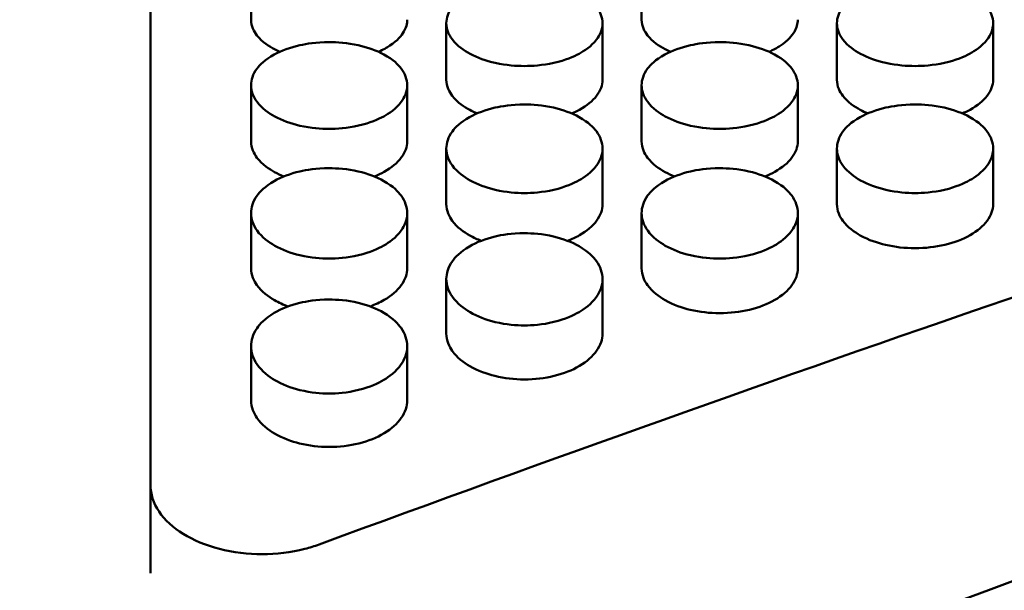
# Model space of a CAD drawing. Header units: millimetres. Extents: x 0 to 420, y 0 to 297.
# Tile 76 of 93: x 187.88 to 192.29, y 203.66 to 206.22. Entities that reach past the tile are written whole.
import ezdxf

# ---------------------------------------------------------------- set-up
doc = ezdxf.new("R2010")
doc.units = ezdxf.units.MM
doc.header["$LTSCALE"] = 0.75
doc.layers.add('FD_Dimensions', color=7, linetype='Continuous', lineweight=25)
doc.layers.add('Visible', color=7, linetype='Continuous', lineweight=50)
doc.styles.get("Standard").update_dxf_attribs({"font": 'arial.ttf'})
doc.dimstyles.new('Dim-ISO-25', dxfattribs={"dimtxt": 3.5, "dimasz": 3.5, "dimexe": 2.1, "dimexo": 2.1, "dimgap": 1.4, "dimtad": 1, "dimzin": 12, "dimdsep": 46, "dimtxsty": 'Standard', "dimcen": 0, "dimazin": 3, "dimtp": 0.1, "dimtm": 0.1, "dimtfac": 0.714286, "dimtmove": 0, "dimatfit": 3, "dimfxl": 1, "dimtzin": 12, "dimarcsym": 0})

# ---------------------------------------------------------------- blocks, each defined once
blk = doc.blocks.new('*D36')
at = {"layer": 'Defpoints', "color": 0, "transparency": 16777216}
for p in [(203.619897, 234.519927), (179.019897, 192.519927), (203.619897, 185.50414)]:
    blk.add_point(p, dxfattribs=at)
at = {"layer": 'FD_Dimensions', "color": 0, "lineweight": -2, "transparency": 16777216}
for p, q in [((179.019897, 194.619927), (179.019897, 236.619927)), ((203.619897, 187.60414), (203.619897, 236.619927)), ((182.519897, 234.519927), (200.119897, 234.519927))]:
    blk.add_line(p, q, dxfattribs=at)
at = {"layer": 'FD_Dimensions', "color": 0, "transparency": 16777216}
for points in [[(182.519897, 235.103261), (182.519897, 233.936594), (179.019897, 234.519927)], [(200.119897, 235.103261), (200.119897, 233.936594), (203.619897, 234.519927)]]:
    blk.add_solid(points, dxfattribs=at)
at = {"layer": 'FD_Dimensions', "color": 0, "transparency": 16777216, "insert": (191.319897, 237.706933), "char_height": 3.5, "attachment_point": 5}
blk.add_mtext('24.6', dxfattribs=at)
blk = doc.blocks.new('*D37')
at = {"layer": 'Defpoints', "color": 0, "transparency": 16777216}
for p in [(199.119897, 225.015219), (179.019897, 193.515219), (199.119897, 188.108598)]:
    blk.add_point(p, dxfattribs=at)
at = {"layer": 'FD_Dimensions', "color": 0, "lineweight": -2, "transparency": 16777216}
for p, q in [((179.019897, 195.615219), (179.019897, 227.115219)), ((199.119897, 190.208598), (199.119897, 227.115219)), ((182.519897, 225.015219), (195.619897, 225.015219))]:
    blk.add_line(p, q, dxfattribs=at)
at = {"layer": 'FD_Dimensions', "color": 0, "transparency": 16777216}
for points in [[(182.519897, 225.598552), (182.519897, 224.431886), (179.019897, 225.015219)], [(195.619897, 225.598552), (195.619897, 224.431886), (199.119897, 225.015219)]]:
    blk.add_solid(points, dxfattribs=at)
at = {"layer": 'FD_Dimensions', "color": 0, "transparency": 16777216, "insert": (189.069897, 228.202225), "char_height": 3.5, "attachment_point": 5}
blk.add_mtext('20.1', dxfattribs=at)
blk = doc.blocks.new('*D38')
at = {"layer": 'Defpoints', "color": 0, "transparency": 16777216}
for p in [(196.119897, 216.405562), (196.119897, 211.608598), (179.019897, 200.74665)]:
    blk.add_point(p, dxfattribs=at)
at = {"layer": 'FD_Dimensions', "color": 0, "lineweight": -2, "transparency": 16777216}
for p, q in [((179.019897, 202.84665), (179.019897, 218.505562)), ((196.119897, 213.708598), (196.119897, 218.505562)), ((182.519897, 216.405562), (192.619897, 216.405562))]:
    blk.add_line(p, q, dxfattribs=at)
at = {"layer": 'FD_Dimensions', "color": 0, "transparency": 16777216}
for points in [[(182.519897, 216.988895), (182.519897, 215.822229), (179.019897, 216.405562)], [(192.619897, 216.988895), (192.619897, 215.822229), (196.119897, 216.405562)]]:
    blk.add_solid(points, dxfattribs=at)
at = {"layer": 'FD_Dimensions', "color": 0, "transparency": 16777216, "insert": (187.569897, 219.562724), "char_height": 3.5, "attachment_point": 5}
blk.add_mtext('17.1', dxfattribs=at)

msp = doc.modelspace()

# ---------------------------------------------------------------- linework, layer by layer
at = {"layer": 'Visible', "extrusion": (0, 1, 0)}
for p, q in [((188.4699, 207.9837), (188.4699, 204.1322)), ((188.92, 206.2158), (188.92, 206.4709)), ((190.67, 206.2158), (190.67, 206.4709)), ((189.795, 205.9469), (189.795, 206.1997)), ((190.4948, 206.1997), (190.4948, 205.9469)), ((191.545, 205.9469), (191.545, 206.1997)), ((192.2448, 206.1997), (192.2448, 205.9469)), ((188.92, 205.6719), (188.92, 205.9225)), ((189.6198, 205.9225), (189.6198, 205.672)), ((190.67, 205.6719), (190.67, 205.9225)), ((191.3698, 205.9225), (191.3698, 205.672)), ((189.795, 205.3911), (189.795, 205.6393)), ((190.4948, 205.6393), (190.4948, 205.3911)), ((191.545, 205.3911), (191.545, 205.6393)), ((192.2448, 205.6393), (192.2448, 205.3911)), ((188.92, 205.1043), (188.92, 205.3501)), ((189.6198, 205.3502), (189.6198, 205.1044)), ((190.67, 205.1043), (190.67, 205.3501)), ((191.3698, 205.3502), (191.3698, 205.1044)), ((189.795, 204.8118), (189.795, 205.0552)), ((190.4948, 205.0552), (190.4948, 204.8119)), ((188.92, 204.5135), (188.92, 204.7544)), ((189.6198, 204.7545), (189.6198, 204.5136)), ((188.4699, 203.7397), (188.4699, 204.1322))]:
    msp.add_line(p, q, dxfattribs=at)
at = {"layer": 'Visible'}
for points, knots in [([(190.1449, 206.3887), (190.087, 206.3887), (190.0428, 206.3814), (189.9708, 206.3659), (189.9318, 206.352), (189.8568, 206.3122), (189.8346, 206.2897), (189.8028, 206.2483), (189.7952, 206.2233), (189.7949, 206.1749), (189.8039, 206.1505), (189.8441, 206.0984), (189.8739, 206.0778), (189.934, 206.0457), (189.9716, 206.0324), (190.0648, 206.0118), (190.109, 206.0088), (190.1449, 206.0089)], [-0.04806416, -0.04806416, -0.04806416, -0.04806416, -0.04611385, -0.04611385, -0.04317866, -0.04317866, -0.03947546, -0.03947546, -0.03375676, -0.03375676, -0.02743742, -0.02743742, -0.01987409, -0.01987409, -0.01075782, -0.01075782, -0.000001, -0.000001, -0.000001, -0.000001]), ([(190.1449, 206.0089), (190.1794, 206.0089), (190.2245, 206.0115), (190.3301, 206.0351), (190.3656, 206.0508), (190.4127, 206.0762), (190.4443, 206.0964), (190.483, 206.1468), (190.4949, 206.171), (190.4946, 206.2257), (190.4854, 206.2507), (190.4549, 206.2898), (190.4329, 206.3123), (190.3575, 206.3522), (190.3187, 206.3659), (190.2265, 206.3858), (190.1807, 206.3887), (190.1449, 206.3887)], [-0.168594, -0.168594, -0.168594, -0.168594, -0.1359364, -0.1359364, -0.102449, -0.102449, -0.0703838, -0.0703838, -0.0499417, -0.0499417, -0.0321984, -0.0321984, -0.0201278, -0.0201278, -0.0107272, -0.0107272, -0.000001, -0.000001, -0.000001, -0.000001]), ([(191.8949, 206.3887), (191.837, 206.3887), (191.7928, 206.3814), (191.7208, 206.3659), (191.6818, 206.352), (191.6068, 206.3122), (191.5846, 206.2897), (191.5528, 206.2483), (191.5452, 206.2233), (191.5449, 206.1749), (191.5539, 206.1505), (191.5941, 206.0984), (191.6239, 206.0778), (191.684, 206.0457), (191.7216, 206.0324), (191.8148, 206.0118), (191.859, 206.0088), (191.8949, 206.0089)], [-0.04807002, -0.04807002, -0.04807002, -0.04807002, -0.04611959, -0.04611959, -0.04318443, -0.04318443, -0.03948123, -0.03948123, -0.0337619, -0.0337619, -0.02744108, -0.02744108, -0.01987628, -0.01987628, -0.01075842, -0.01075842, -0.000001, -0.000001, -0.000001, -0.000001]), ([(191.8949, 206.0089), (191.9294, 206.0089), (191.9745, 206.0115), (192.0801, 206.0351), (192.1156, 206.0508), (192.1627, 206.0762), (192.1943, 206.0964), (192.233, 206.1468), (192.2449, 206.171), (192.2446, 206.2257), (192.2354, 206.2507), (192.2049, 206.2898), (192.1829, 206.3123), (192.1075, 206.3522), (192.0687, 206.3659), (191.9765, 206.3858), (191.9307, 206.3887), (191.8949, 206.3887)], [-0.1686285, -0.1686285, -0.1686285, -0.1686285, -0.1359728, -0.1359728, -0.1024831, -0.1024831, -0.0704104, -0.0704104, -0.0499615, -0.0499615, -0.0322109, -0.0322109, -0.020135, -0.020135, -0.0107302, -0.0107302, -0.000001, -0.000001, -0.000001, -0.000001]), ([(188.92, 206.2158), (188.92, 206.1868), (188.9328, 206.1634), (188.9706, 206.1155), (189.0027, 206.0958), (189.0328, 206.08), (189.0409, 206.0761), (189.049, 206.0726)], [-0.03581096, -0.03581096, -0.03581096, -0.03581096, -0.03188402, -0.03188402, -0.02519755, -0.02519755, -0.02278554, -0.02278554, -0.02278554, -0.02278554]), ([(189.4908, 206.0726), (189.5114, 206.0815), (189.5282, 206.091), (189.5763, 206.1226), (189.5947, 206.1456), (189.6198, 206.1886), (189.6198, 206.2089), (189.6198, 206.216)], [-0.16610931, -0.16610931, -0.16610931, -0.16610931, -0.15672117, -0.15672117, -0.13288645, -0.13288645, -0.09625837, -0.09625837, -0.09625837, -0.09625837]), ([(190.67, 206.2158), (190.67, 206.1868), (190.6828, 206.1634), (190.7182, 206.1184), (190.7477, 206.0984), (190.7828, 206.08), (190.7909, 206.0761), (190.799, 206.0726)], [-0.03876023, -0.03876023, -0.03876023, -0.03876023, -0.03341377, -0.03341377, -0.02519768, -0.02519768, -0.02278566, -0.02278566, -0.02278566, -0.02278566]), ([(191.2408, 206.0726), (191.2611, 206.0814), (191.2776, 206.0906), (191.3259, 206.1222), (191.3443, 206.1451), (191.3646, 206.1795), (191.3698, 206.1979), (191.3698, 206.216)], [-0.3191597, -0.3191597, -0.3191597, -0.3191597, -0.2830002, -0.2830002, -0.1902313, -0.1902313, -0.0949781, -0.0949781, -0.0949781, -0.0949781]), ([(189.2699, 206.1156), (189.212, 206.1157), (189.1678, 206.1082), (189.0958, 206.0923), (189.0568, 206.0781), (188.9818, 206.0375), (188.9596, 206.0144), (188.9278, 205.9722), (188.9202, 205.9465), (188.9199, 205.8971), (188.9289, 205.8722), (188.9691, 205.819), (188.9989, 205.7979), (189.059, 205.7651), (189.0966, 205.7515), (189.1898, 205.7305), (189.234, 205.7275), (189.2699, 205.7275)], [-0.0480639, -0.0480639, -0.0480639, -0.0480639, -0.04611376, -0.04611376, -0.04317857, -0.04317857, -0.03947537, -0.03947537, -0.03375672, -0.03375672, -0.02743742, -0.02743742, -0.0198741, -0.0198741, -0.01075782, -0.01075782, -0.000001, -0.000001, -0.000001, -0.000001]), ([(189.2699, 205.7275), (189.3044, 205.7275), (189.3495, 205.7302), (189.4551, 205.7543), (189.4906, 205.7704), (189.5377, 205.7963), (189.5693, 205.8169), (189.608, 205.8685), (189.6199, 205.8931), (189.6196, 205.949), (189.6104, 205.9746), (189.5799, 206.0145), (189.5579, 206.0376), (189.4825, 206.0783), (189.4437, 206.0924), (189.3515, 206.1127), (189.3057, 206.1156), (189.2699, 206.1156)], [-0.1685636, -0.1685636, -0.1685636, -0.1685636, -0.1359122, -0.1359122, -0.1024307, -0.1024307, -0.0703707, -0.0703707, -0.0499327, -0.0499327, -0.0321935, -0.0321935, -0.0201252, -0.0201252, -0.0107261, -0.0107261, -0.000001, -0.000001, -0.000001, -0.000001]), ([(191.0199, 206.1156), (190.962, 206.1157), (190.9178, 206.1082), (190.8458, 206.0923), (190.8068, 206.0781), (190.7318, 206.0375), (190.7096, 206.0144), (190.6778, 205.9722), (190.6702, 205.9465), (190.6699, 205.8971), (190.6789, 205.8722), (190.7191, 205.819), (190.7489, 205.7979), (190.809, 205.7651), (190.8466, 205.7515), (190.9398, 205.7305), (190.984, 205.7275), (191.0199, 205.7275)], [-0.04806868, -0.04806868, -0.04806868, -0.04806868, -0.04611811, -0.04611811, -0.04318278, -0.04318278, -0.03947935, -0.03947935, -0.03375994, -0.03375994, -0.02743954, -0.02743954, -0.01987522, -0.01987522, -0.01075812, -0.01075812, -0.000001, -0.000001, -0.000001, -0.000001]), ([(191.0199, 205.7275), (191.0544, 205.7275), (191.0995, 205.7302), (191.2051, 205.7543), (191.2406, 205.7704), (191.2877, 205.7963), (191.3193, 205.8169), (191.358, 205.8685), (191.3699, 205.8931), (191.3696, 205.949), (191.3604, 205.9746), (191.3299, 206.0145), (191.3079, 206.0376), (191.2325, 206.0783), (191.1937, 206.0924), (191.1015, 206.1127), (191.0557, 206.1156), (191.0199, 206.1156)], [-0.1686453, -0.1686453, -0.1686453, -0.1686453, -0.1359829, -0.1359829, -0.1024883, -0.1024883, -0.0704138, -0.0704138, -0.0499636, -0.0499636, -0.032212, -0.032212, -0.0201356, -0.0201356, -0.0107305, -0.0107305, -0.000001, -0.000001, -0.000001, -0.000001]), ([(189.795, 205.9469), (189.795, 205.9172), (189.8078, 205.8933), (189.8456, 205.8442), (189.8777, 205.8241), (189.9107, 205.8064), (189.9218, 205.8012), (189.9329, 205.7966)], [-0.03581131, -0.03581131, -0.03581131, -0.03581131, -0.03188425, -0.03188425, -0.02519765, -0.02519765, -0.02189568, -0.02189568, -0.02189568, -0.02189568]), ([(190.3569, 205.7966), (190.3689, 205.8016), (190.3804, 205.8071), (190.4245, 205.831), (190.4505, 205.8522), (190.4859, 205.8984), (190.4948, 205.9221), (190.4948, 205.9469)], [-0.0934386, -0.0934386, -0.0934386, -0.0934386, -0.08741815, -0.08741815, -0.06921953, -0.06921953, -0.05135008, -0.05135008, -0.05135008, -0.05135008]), ([(191.545, 205.9469), (191.545, 205.9172), (191.5577, 205.8933), (191.5932, 205.8473), (191.6227, 205.8268), (191.6607, 205.8064), (191.6718, 205.8012), (191.6829, 205.7966)], [-0.03876482, -0.03876482, -0.03876482, -0.03876482, -0.03341548, -0.03341548, -0.02519843, -0.02519843, -0.02189613, -0.02189613, -0.02189613, -0.02189613]), ([(192.1069, 205.7966), (192.1189, 205.8016), (192.1304, 205.8071), (192.1745, 205.831), (192.2005, 205.8522), (192.2359, 205.8984), (192.2448, 205.9221), (192.2448, 205.9469)], [-0.09348321, -0.09348321, -0.09348321, -0.09348321, -0.08745935, -0.08745935, -0.06925104, -0.06925104, -0.05137204, -0.05137204, -0.05137204, -0.05137204]), ([(190.1449, 205.8366), (190.087, 205.8366), (190.0428, 205.829), (189.9708, 205.8128), (189.9318, 205.7982), (189.8568, 205.7567), (189.8346, 205.7332), (189.8028, 205.69), (189.7952, 205.6639), (189.7949, 205.6133), (189.8039, 205.5879), (189.8441, 205.5336), (189.8739, 205.5121), (189.934, 205.4786), (189.9716, 205.4647), (190.0648, 205.4432), (190.109, 205.4402), (190.1449, 205.4402)], [-0.04806555, -0.04806555, -0.04806555, -0.04806555, -0.0461152, -0.0461152, -0.04317996, -0.04317996, -0.03947669, -0.03947669, -0.0337578, -0.0337578, -0.02743813, -0.02743813, -0.01987448, -0.01987448, -0.01075791, -0.01075791, -0.000001, -0.000001, -0.000001, -0.000001]), ([(190.1449, 205.4402), (190.1794, 205.4402), (190.2245, 205.443), (190.3301, 205.4676), (190.3656, 205.484), (190.4127, 205.5105), (190.4443, 205.5315), (190.483, 205.5841), (190.4949, 205.6093), (190.4946, 205.6664), (190.4854, 205.6925), (190.4549, 205.7333), (190.4329, 205.7568), (190.3575, 205.7984), (190.3187, 205.8128), (190.2265, 205.8335), (190.1807, 205.8366), (190.1449, 205.8366)], [-0.1685716, -0.1685716, -0.1685716, -0.1685716, -0.1359211, -0.1359211, -0.1024399, -0.1024399, -0.0703797, -0.0703797, -0.0499397, -0.0499397, -0.0321977, -0.0321977, -0.0201275, -0.0201275, -0.010727, -0.010727, -0.000001, -0.000001, -0.000001, -0.000001]), ([(191.8949, 205.8366), (191.837, 205.8366), (191.7928, 205.829), (191.7208, 205.8128), (191.6818, 205.7982), (191.6068, 205.7567), (191.5846, 205.7332), (191.5528, 205.69), (191.5452, 205.6638), (191.5449, 205.6133), (191.5539, 205.5879), (191.5941, 205.5336), (191.6239, 205.5121), (191.684, 205.4786), (191.7216, 205.4647), (191.8148, 205.4432), (191.859, 205.4402), (191.8949, 205.4402)], [-0.048069, -0.048069, -0.048069, -0.048069, -0.04611899, -0.04611899, -0.04318412, -0.04318412, -0.03948126, -0.03948126, -0.03376221, -0.03376221, -0.02744124, -0.02744124, -0.01987634, -0.01987634, -0.01075844, -0.01075844, -0.000001, -0.000001, -0.000001, -0.000001]), ([(191.8949, 205.4402), (191.9294, 205.4402), (191.9745, 205.443), (192.0801, 205.4676), (192.1156, 205.484), (192.1627, 205.5105), (192.1943, 205.5315), (192.233, 205.5841), (192.2449, 205.6093), (192.2446, 205.6664), (192.2354, 205.6925), (192.2049, 205.7333), (192.1829, 205.7568), (192.1075, 205.7984), (192.0687, 205.8128), (191.9765, 205.8335), (191.9307, 205.8366), (191.8949, 205.8366)], [-0.1686065, -0.1686065, -0.1686065, -0.1686065, -0.1359527, -0.1359527, -0.1024655, -0.1024655, -0.0703959, -0.0703959, -0.0499505, -0.0499505, -0.0322041, -0.0322041, -0.0201312, -0.0201312, -0.0107286, -0.0107286, -0.000001, -0.000001, -0.000001, -0.000001]), ([(188.92, 205.6719), (188.92, 205.6416), (188.9328, 205.6172), (188.9706, 205.5671), (189.0027, 205.5465), (189.0388, 205.5268), (189.053, 205.5202), (189.0672, 205.5146)], [-0.03581097, -0.03581097, -0.03581097, -0.03581097, -0.031884, -0.031884, -0.02519753, -0.02519753, -0.02098299, -0.02098299, -0.02098299, -0.02098299]), ([(189.4726, 205.5146), (189.4881, 205.5207), (189.5027, 205.5276), (189.5495, 205.5535), (189.5755, 205.5752), (189.6109, 205.6224), (189.6198, 205.6467), (189.6198, 205.672)], [-0.09494215, -0.09494215, -0.09494215, -0.09494215, -0.08740782, -0.08740782, -0.06921131, -0.06921131, -0.05134389, -0.05134389, -0.05134389, -0.05134389]), ([(190.67, 205.6719), (190.67, 205.6416), (190.6827, 205.6172), (190.7182, 205.5701), (190.7477, 205.5493), (190.7888, 205.5268), (190.803, 205.5202), (190.8172, 205.5146)], [-0.03876121, -0.03876121, -0.03876121, -0.03876121, -0.03341422, -0.03341422, -0.02519805, -0.02519805, -0.02098322, -0.02098322, -0.02098322, -0.02098322]), ([(191.2226, 205.5146), (191.2381, 205.5207), (191.2527, 205.5276), (191.2995, 205.5535), (191.3255, 205.5752), (191.3609, 205.6224), (191.3698, 205.6467), (191.3698, 205.672)], [-0.09500259, -0.09500259, -0.09500259, -0.09500259, -0.08746306, -0.08746306, -0.06925377, -0.06925377, -0.05137385, -0.05137385, -0.05137385, -0.05137385]), ([(189.2699, 205.5516), (189.212, 205.5516), (189.1678, 205.5438), (189.0958, 205.5272), (189.0568, 205.5124), (188.9818, 205.47), (188.9596, 205.446), (188.9278, 205.402), (188.9202, 205.3752), (188.9199, 205.3237), (188.9289, 205.2977), (188.9691, 205.2423), (188.9989, 205.2204), (189.059, 205.1862), (189.0966, 205.1721), (189.1898, 205.1501), (189.234, 205.147), (189.2699, 205.1471)], [-0.04806718, -0.04806718, -0.04806718, -0.04806718, -0.04611688, -0.04611688, -0.04318159, -0.04318159, -0.03947825, -0.03947825, -0.03375913, -0.03375913, -0.02743906, -0.02743906, -0.019875, -0.019875, -0.01075806, -0.01075806, -0.000001, -0.000001, -0.000001, -0.000001]), ([(189.2699, 205.1471), (189.3044, 205.1471), (189.3495, 205.1499), (189.4551, 205.175), (189.4906, 205.1917), (189.5377, 205.2187), (189.5693, 205.2402), (189.608, 205.2939), (189.6199, 205.3196), (189.6196, 205.3778), (189.6104, 205.4045), (189.5799, 205.4461), (189.5579, 205.4702), (189.4825, 205.5126), (189.4437, 205.5273), (189.3515, 205.5485), (189.3057, 205.5515), (189.2699, 205.5516)], [-0.168569, -0.168569, -0.168569, -0.168569, -0.1359201, -0.1359201, -0.1024388, -0.1024388, -0.0703761, -0.0703761, -0.0499365, -0.0499365, -0.0321959, -0.0321959, -0.0201265, -0.0201265, -0.0107267, -0.0107267, -0.000001, -0.000001, -0.000001, -0.000001]), ([(191.0199, 205.5516), (190.962, 205.5516), (190.9178, 205.5438), (190.8458, 205.5272), (190.8068, 205.5124), (190.7318, 205.47), (190.7096, 205.446), (190.6778, 205.402), (190.6702, 205.3752), (190.6699, 205.3237), (190.6789, 205.2977), (190.7191, 205.2423), (190.7489, 205.2204), (190.809, 205.1862), (190.8466, 205.1721), (190.9398, 205.1501), (190.984, 205.147), (191.0199, 205.1471)], [-0.04806673, -0.04806673, -0.04806673, -0.04806673, -0.0461169, -0.0461169, -0.04318203, -0.04318203, -0.03947918, -0.03947918, -0.03376038, -0.03376038, -0.02744004, -0.02744004, -0.01987569, -0.01987569, -0.01075825, -0.01075825, -0.000001, -0.000001, -0.000001, -0.000001]), ([(191.0199, 205.1471), (191.0544, 205.1471), (191.0995, 205.1499), (191.2051, 205.175), (191.2406, 205.1917), (191.2877, 205.2187), (191.3193, 205.2402), (191.358, 205.2939), (191.3699, 205.3196), (191.3696, 205.3778), (191.3604, 205.4045), (191.3299, 205.4461), (191.3079, 205.4702), (191.2325, 205.5126), (191.1937, 205.5273), (191.1015, 205.5485), (191.0557, 205.5515), (191.0199, 205.5516)], [-0.1685891, -0.1685891, -0.1685891, -0.1685891, -0.1359367, -0.1359367, -0.1024519, -0.1024519, -0.0703859, -0.0703859, -0.0499432, -0.0499432, -0.0321994, -0.0321994, -0.0201284, -0.0201284, -0.0107274, -0.0107274, -0.000001, -0.000001, -0.000001, -0.000001]), ([(189.795, 205.3911), (189.795, 205.3601), (189.8078, 205.3352), (189.8432, 205.2871), (189.8727, 205.2658), (189.9169, 205.2411), (189.9343, 205.2333), (189.9516, 205.2268)], [-0.03875938, -0.03875938, -0.03875938, -0.03875938, -0.03341354, -0.03341354, -0.02519772, -0.02519772, -0.02004205, -0.02004205, -0.02004205, -0.02004205]), ([(190.3382, 205.2268), (190.3572, 205.2339), (190.3749, 205.2421), (190.4245, 205.2702), (190.4505, 205.2923), (190.4859, 205.3405), (190.4948, 205.3653), (190.4948, 205.3911)], [-0.09647345, -0.09647345, -0.09647345, -0.09647345, -0.08741454, -0.08741454, -0.06921693, -0.06921693, -0.05134852, -0.05134852, -0.05134852, -0.05134852]), ([(191.545, 205.3911), (191.545, 205.3601), (191.5577, 205.3352), (191.5932, 205.2871), (191.6227, 205.2658), (191.6876, 205.2295), (191.7276, 205.2167), (191.8053, 205.1987), (191.849, 205.1936), (191.8949, 205.1937)], [-0.03876576, -0.03876576, -0.03876576, -0.03876576, -0.03341591, -0.03341591, -0.02519885, -0.02519885, -0.01376114, -0.01376114, 0, 0, 0, 0]), ([(191.8949, 205.1937), (191.9412, 205.1937), (191.9857, 205.1989), (192.0712, 205.2189), (192.1087, 205.233), (192.1745, 205.2702), (192.2005, 205.2923), (192.2359, 205.3405), (192.2448, 205.3653), (192.2448, 205.3911)], [-0.12340565, -0.12340565, -0.12340565, -0.12340565, -0.10538052, -0.10538052, -0.08743203, -0.08743203, -0.06923051, -0.06923051, -0.05135821, -0.05135821, -0.05135821, -0.05135821]), ([(190.1449, 205.2607), (190.087, 205.2607), (190.0428, 205.2528), (189.9708, 205.2358), (189.9318, 205.2207), (189.8568, 205.1775), (189.8346, 205.153), (189.8028, 205.108), (189.7952, 205.0808), (189.7949, 205.0282), (189.8039, 205.0017), (189.8441, 204.9452), (189.8739, 204.9229), (189.934, 204.888), (189.9716, 204.8736), (190.0648, 204.8512), (190.109, 204.848), (190.1449, 204.8481)], [-0.04806885, -0.04806885, -0.04806885, -0.04806885, -0.04611865, -0.04611865, -0.04318344, -0.04318344, -0.03948019, -0.03948019, -0.03376094, -0.03376094, -0.02744024, -0.02744024, -0.01987562, -0.01987562, -0.01075824, -0.01075824, -0.000001, -0.000001, -0.000001, -0.000001]), ([(190.1449, 204.8481), (190.1794, 204.8481), (190.2245, 204.851), (190.3301, 204.8765), (190.3656, 204.8936), (190.4127, 204.9211), (190.4443, 204.943), (190.483, 204.9978), (190.4949, 205.024), (190.4946, 205.0834), (190.4854, 205.1106), (190.4549, 205.1531), (190.4329, 205.1776), (190.3575, 205.2209), (190.3187, 205.2359), (190.2265, 205.2575), (190.1807, 205.2606), (190.1449, 205.2607)], [-0.1685534, -0.1685534, -0.1685534, -0.1685534, -0.1359085, -0.1359085, -0.1024309, -0.1024309, -0.0703713, -0.0703713, -0.0499334, -0.0499334, -0.0321941, -0.0321941, -0.0201255, -0.0201255, -0.0107262, -0.0107262, -0.000001, -0.000001, -0.000001, -0.000001]), ([(188.92, 205.1043), (188.92, 205.0728), (188.9328, 205.0473), (188.9682, 204.9983), (188.9977, 204.9766), (189.0451, 204.9495), (189.066, 204.9404), (189.0864, 204.9331)], [-0.03876063, -0.03876063, -0.03876063, -0.03876063, -0.03341384, -0.03341384, -0.02519776, -0.02519776, -0.01906577, -0.01906577, -0.01906577, -0.01906577]), ([(189.4534, 204.9331), (189.4761, 204.9412), (189.4971, 204.9507), (189.5495, 204.981), (189.5755, 205.0036), (189.6109, 205.0528), (189.6198, 205.078), (189.6198, 205.1044)], [-0.09801281, -0.09801281, -0.09801281, -0.09801281, -0.08741388, -0.08741388, -0.06921606, -0.06921606, -0.05134733, -0.05134733, -0.05134733, -0.05134733]), ([(190.67, 205.1043), (190.67, 205.0728), (190.6827, 205.0473), (190.7182, 204.9983), (190.7477, 204.9766), (190.8126, 204.9395), (190.8526, 204.9265), (190.9303, 204.9081), (190.974, 204.9029), (191.0199, 204.9029)], [-0.03876405, -0.03876405, -0.03876405, -0.03876405, -0.03341532, -0.03341532, -0.02519847, -0.02519847, -0.01376125, -0.01376125, 0, 0, 0, 0]), ([(191.0199, 204.9029), (191.0663, 204.903), (191.1107, 204.9082), (191.1962, 204.9287), (191.2337, 204.943), (191.2995, 204.981), (191.3255, 205.0036), (191.3609, 205.0528), (191.3698, 205.078), (191.3698, 205.1044)], [-0.12338948, -0.12338948, -0.12338948, -0.12338948, -0.10536669, -0.10536669, -0.08742061, -0.08742061, -0.06922145, -0.06922145, -0.0513515, -0.0513515, -0.0513515, -0.0513515]), ([(189.2699, 204.9639), (189.212, 204.964), (189.1678, 204.9559), (189.0958, 204.9386), (189.0568, 204.9232), (188.9818, 204.8791), (188.9596, 204.8541), (188.9278, 204.8083), (188.9202, 204.7805), (188.9199, 204.7269), (188.9289, 204.6999), (188.9691, 204.6423), (188.9989, 204.6195), (189.059, 204.584), (189.0967, 204.5693), (189.1898, 204.5465), (189.234, 204.5433), (189.2699, 204.5433)], [-0.0480686, -0.0480686, -0.0480686, -0.0480686, -0.04611828, -0.04611828, -0.04318314, -0.04318314, -0.03947996, -0.03947996, -0.03376085, -0.03376085, -0.02744043, -0.02744043, -0.01987596, -0.01987596, -0.01075833, -0.01075833, -0.000001, -0.000001, -0.000001, -0.000001]), ([(189.2699, 204.5433), (189.3044, 204.5434), (189.3495, 204.5463), (189.4551, 204.5723), (189.4906, 204.5897), (189.5377, 204.6178), (189.5693, 204.6401), (189.608, 204.6959), (189.6199, 204.7226), (189.6196, 204.7832), (189.6104, 204.8109), (189.5799, 204.8542), (189.5579, 204.8792), (189.4825, 204.9234), (189.4437, 204.9387), (189.3515, 204.9607), (189.3057, 204.9639), (189.2699, 204.9639)], [-0.1685848, -0.1685848, -0.1685848, -0.1685848, -0.1359358, -0.1359358, -0.1024526, -0.1024526, -0.0703857, -0.0703857, -0.049943, -0.049943, -0.0321992, -0.0321992, -0.0201283, -0.0201283, -0.0107274, -0.0107274, -0.000001, -0.000001, -0.000001, -0.000001]), ([(189.795, 204.8118), (189.795, 204.7796), (189.8077, 204.7536), (189.8432, 204.7037), (189.8727, 204.6815), (189.9376, 204.6437), (189.9776, 204.6304), (190.0553, 204.6117), (190.099, 204.6064), (190.1449, 204.6064)], [-0.03876278, -0.03876278, -0.03876278, -0.03876278, -0.03341463, -0.03341463, -0.02519818, -0.02519818, -0.01376122, -0.01376122, 0, 0, 0, 0]), ([(190.1449, 204.6064), (190.1913, 204.6065), (190.2357, 204.6118), (190.3212, 204.6327), (190.3587, 204.6473), (190.4245, 204.686), (190.4505, 204.709), (190.4859, 204.7592), (190.4948, 204.785), (190.4948, 204.8119)], [-0.12337301, -0.12337301, -0.12337301, -0.12337301, -0.10535263, -0.10535263, -0.08740871, -0.08740871, -0.06921209, -0.06921209, -0.05134457, -0.05134457, -0.05134457, -0.05134457]), ([(188.92, 204.5135), (188.92, 204.4807), (188.9327, 204.4542), (188.9682, 204.4033), (188.9977, 204.3807), (189.0626, 204.3422), (189.1026, 204.3286), (189.1803, 204.3095), (189.224, 204.3042), (189.2699, 204.3042)], [-0.03876288, -0.03876288, -0.03876288, -0.03876288, -0.03341451, -0.03341451, -0.02519807, -0.02519807, -0.01376109, -0.01376109, 0, 0, 0, 0]), ([(189.2699, 204.3042), (189.3163, 204.3043), (189.3607, 204.3097), (189.4462, 204.331), (189.4837, 204.3458), (189.5495, 204.3853), (189.5755, 204.4088), (189.6109, 204.4599), (189.6198, 204.4862), (189.6198, 204.5136)], [-0.12338924, -0.12338924, -0.12338924, -0.12338924, -0.10536655, -0.10536655, -0.08742006, -0.08742006, -0.06922112, -0.06922112, -0.05135126, -0.05135126, -0.05135126, -0.05135126]), ([(188.4699, 204.1322), (188.4699, 204.0939), (188.4824, 204.0529), (188.5335, 203.9772), (188.5719, 203.9426), (188.6607, 203.8877), (188.717, 203.8639), (188.8402, 203.8322), (188.9071, 203.8244), (189.0327, 203.8244), (189.0996, 203.8322), (189.1833, 203.8537), (189.2047, 203.8604), (189.2252, 203.8679)], [0.0753438, 0.0753438, 0.0753438, 0.0753438, 0.0941787, 0.0941787, 0.1130136, 0.1130136, 0.1318479, 0.1318479, 0.1506823, 0.1506823, 0.1695167, 0.1695167, 0.1762713, 0.1762713, 0.1762713, 0.1762713])]:
    msp.add_open_spline(points, degree=3, knots=knots, dxfattribs=at)
for points in [[(195.396, 205.9879), (193.3391, 205.3325), (191.2821, 204.6246), (189.2252, 203.8679)], [(196.1199, 205.0538), (193.8112, 204.265), (191.5025, 203.4121), (189.1938, 202.5006)]]:
    msp.add_open_spline(points, degree=3, dxfattribs=at)

# ---------------------------------------------------------------- dimensions: what is measured, and where the dimension line sits
at = {"layer": 'FD_Dimensions'}
for base, p1, p2, picture, middle in [((203.6199, 234.5199), (179.0199, 192.5199), (203.6199, 185.5041), '*D36', (191.3199, 237.7069)), ((199.1199, 225.0152), (179.0199, 193.5152), (199.1199, 188.1086), '*D37', (189.0699, 228.2022)), ((196.1199, 216.4056), (179.0199, 200.7466), (196.1199, 211.6086), '*D38', (187.5699, 219.5627))]:
    dim = msp.add_linear_dim(base=base, p1=p1, p2=p2, dimstyle='Dim-ISO-25', override={"dimlfac": 1, "dimclrd": 0, "dimclre": 0}, dxfattribs=at)
    dim.commit()
    dim.dimension.update_dxf_attribs({"geometry": picture, "text_midpoint": middle})

doc.saveas('drawing.dxf')
